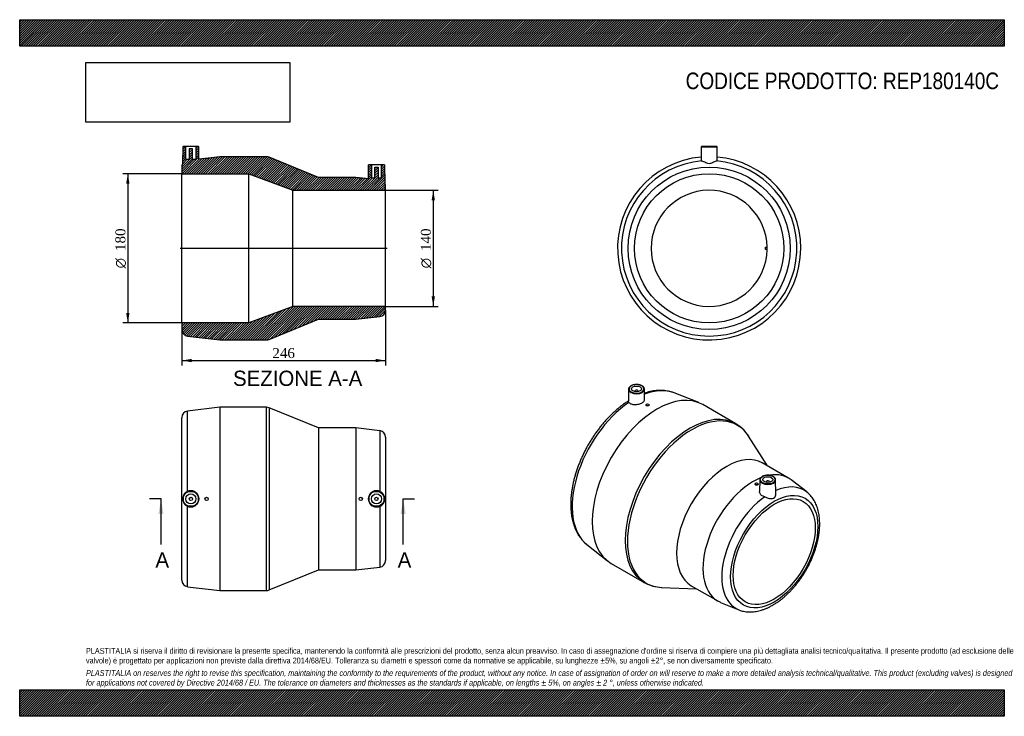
# Model space of a CAD drawing. Header units: millimetres. Extents: x 0 to 1188, y 0 to 840.
import ezdxf
from ezdxf.enums import TextEntityAlignment as Align
from ezdxf.lldxf.tags import DXFTag

# ---------------------------------------------------------------- set-up
doc = ezdxf.new("R2010")
doc.units = ezdxf.units.MM
doc.header["$LTSCALE"] = 4
for name, color, linetype in [('Default', 7, 'Continuous'), ('DV4_Default', 7, 'Continuous'), ('REP180140C', 7, 'Continuous')]:
    doc.layers.add(name, color=color, linetype=linetype)
doc.styles.add('SEACAD_Solid_Edge_ANSI', font='seans.ttf')
doc.styles.add('SEACAD_Solid_Edge_ANSI1_Symbols', font='semeca1.ttf')
doc.styles.add('SEACAD_Times_New_Roman', font='times.ttf')
tags = doc.linetypes.add('CENTER2', pattern=[28.575, 19.05, -3.175, 3.175, -3.175]).pattern_tags.tags
tags[10:11] = [DXFTag(74, 4), DXFTag(75, 0), DXFTag(340, '0'), DXFTag(46, 0.0), DXFTag(50, 0.0), DXFTag(44, 0.0), DXFTag(45, 0.0)]
tags[8:9] = [DXFTag(74, 4), DXFTag(75, 0), DXFTag(340, '0'), DXFTag(46, 0.0), DXFTag(50, 0.0), DXFTag(44, 0.0), DXFTag(45, 0.0)]
tags[6:7] = [DXFTag(74, 4), DXFTag(75, 0), DXFTag(340, '0'), DXFTag(46, 0.0), DXFTag(50, 0.0), DXFTag(44, 0.0), DXFTag(45, 0.0)]
tags[4:5] = [DXFTag(74, 4), DXFTag(75, 0), DXFTag(340, '0'), DXFTag(46, 0.0), DXFTag(50, 0.0), DXFTag(44, 0.0), DXFTag(45, 0.0)]
doc.dimstyles.new('ANSImm', dxfattribs={"dimtxt": 12, "dimasz": 12, "dimexe": 6, "dimexo": 0, "dimgap": 3, "dimtad": 1, "dimdsep": 46, "dimtxsty": 'SEACAD_Times_New_Roman', "dimblk1": '_SE_FILLED', "dimblk2": '_SE_FILLED', "dimsah": 1, "dimcen": 6, "dimazin": 0, "dimtfac": 0.85, "dimtdec": 3, "dimtofl": 0, "dimtmove": 0, "dimatfit": 3, "dimfxl": 1, "dimarcsym": 0})
picture_1 = doc.add_image_def('image1.jpg', size_in_pixel=(4302, 1260))

# ---------------------------------------------------------------- blocks, each defined once
blk = doc.blocks.new('SE')
at = {"layer": 'REP180140C', "color": 7, "linetype": 'Continuous'}
for p, q in [((241.5, 372.7), (202.6, 368)), ((241.5, 372.7), (241.5, 151.7)), ((297.9, 372.7), (241.5, 372.7)), ((297.9, 151.7), (297.9, 372.7)), ((301, 372.1), (301, 152.3)), ((360.5, 347.7), (301, 372.1)), ((195.5, 164.3), (195.5, 360.1)), ((202.6, 271.1), (202.6, 368)), ((360.5, 347.7), (360.5, 176.7)), ((405.5, 347.7), (360.5, 347.7)), ((405.5, 347.7), (405.5, 176.7)), ((434.4, 344.4), (405.5, 347.7)), ((434.4, 344.4), (434.4, 271.2)), ((441.5, 336.5), (441.5, 187.8)), ((202.6, 156.3), (202.6, 253.2)), ((434.4, 253.1), (434.4, 179.9)), ((405.5, 176.7), (434.4, 179.9)), ((301, 152.3), (360.5, 176.7)), ((360.5, 176.7), (405.5, 176.7)), ((202.6, 156.3), (241.5, 151.7)), ((241.5, 151.7), (297.9, 151.7))]:
    blk.add_line(p, q, dxfattribs=at)
for centre, radius in [((206.5, 262.2), 9.51), ((206.5, 262.2), 9.01), ((206.5, 262.2), 6), ((206.5, 262.2), 2), ((225.5, 262.2), 2), ((411.5, 262.2), 2), ((430.5, 262.2), 9.51), ((430.5, 262.2), 9.01), ((430.5, 262.2), 6), ((430.5, 262.2), 2)]:
    blk.add_circle(centre, radius, dxfattribs=at)
for centre, radius, start, end in [((297.9, 364.7), 8, 67.7144, 90), ((203.5, 360.1), 8, 96.8182, 180), ((433.5, 336.5), 8, 0, 83.6598), ((206.4, 262.2), 9.77, 113.2581, 246.7419), ((206.5, 262.2), 9.8, 246.3815, 113.6185), ((430.5, 262.2), 9.83, 66.8777, 293.1223), ((430.6, 262.2), 9.8, 292.7926, 67.2074), ((433.5, 187.8), 8, 276.3402, 0), ((203.5, 164.3), 8, 180, 263.1818), ((297.9, 159.7), 8, 270, 292.2856)]:
    blk.add_arc(centre, radius, start, end, dxfattribs=at)
blk = doc.blocks.new('SE1')
at = {"layer": 'REP180140C', "color": 7, "linetype": 'Continuous'}
for p, q in [((734.7, 394.5), (734.4, 379.9)), ((742.2, 392.2), (742.2, 391.6)), ((746.2, 391.6), (746.2, 392.2)), ((754, 381.8), (753.7, 394.5)), ((819.3, 378.2), (789.7, 389.9)), ((755.6, 375.6), (755.6, 375.2)), ((759.6, 375.4), (759.6, 375.6)), ((864.1, 352.8), (824.2, 375.8)), ((902.2, 301.9), (879.5, 337.7)), ((927.7, 287.2), (895.8, 305.6)), ((887.2, 280.2), (887.2, 280.1)), ((891.2, 279.8), (891.2, 280.2)), ((893.1, 285.1), (892.8, 271)), ((900.6, 282.8), (900.6, 282.2)), ((904.6, 282.2), (904.6, 282.8)), ((912.4, 269.2), (912.1, 285.1)), ((949.6, 270.5), (930.9, 285)), ((684.2, 207.3), (709.2, 187.5)), ((713.7, 184.4), (753.6, 161.4)), ((774.3, 155.5), (816.7, 153.8)), ((810.3, 157.5), (842.2, 139.1)), ((845.7, 137.4), (867.6, 128.5))]:
    blk.add_line(p, q, dxfattribs=at)
for centre, start, end in [((841.8, 314.4), 31.3276, 59.6684), ((775.6, 199.8), 240.1374, 268.8761)]:
    blk.add_arc(centre, 44.3, start, end, dxfattribs=at)
for centre, major_axis, start_param, end_param in [((768.9, 280.1), (-55.3, -95.7), 3.141593, 6.283185), ((744.2, 394.4), (9.51, 0), 3.12925, 3.201485), ((744.2, 394.4), (9.51, 0), 3.201485, 6.283185), ((744.2, 394.8), (-9.01, 0), 2.215197, 6.283185), ((744.2, 394.8), (-9.01, 0), 0, 0.770137), ((744.2, 392.2), (-2, 0), 2.451775, 6.283185), ((744.2, 392.2), (-2, 0), 0, 0.689818), ((744.2, 394.4), (9.51, 0), 0, 0.012343), ((741.4, 296), (52.9, 91.7), 0.084646, 0.618531), ((744.2, 394.8), (-9.01, 0), 0.770137, 2.215197), ((741.4, 296), (52.9, 91.7), 0.8703, 3.055512), ((808.8, 257.1), (55.3, 95.7), 0, 3.140512), ((811, 255.8), (-55, -95.2), 2.847577, 6.283185), ((808.8, 257.1), (55.3, 95.7), 6.281408, 6.283185), ((853.1, 231.5), (-42.8, -74), 3.141593, 6.283185), ((884.9, 213.2), (-42.8, -74), 3.778571, 6.283185), ((884.9, 213.2), (-42.8, -74), 3.062944, 3.587113), ((902.6, 285), (9.51, 0), 3.12925, 3.187676), ((902.6, 285), (9.51, 0), 3.187676, 6.283185), ((902.6, 282.8), (2, 0), 0, 3.83141), ((902.6, 282.8), (2, 0), 5.593368, 6.283185), ((902.6, 285), (9.51, 0), 0, 0.012343), ((905.3, 201.4), (-41.1, -71.3), 3.062868, 3.805727), ((905.3, 201.4), (-41.1, -71.3), 4.03702, 6.363358), ((741.4, 296), (52.9, 91.7), -3.227673, -3.226239), ((811, 255.8), (-55, -95.2), 0, 0.294016), ((884.9, 213.2), (-42.8, -74), 0, 0.078648)]:
    blk.add_ellipse(centre, major_axis=major_axis, ratio=0.57735, start_param=start_param, end_param=end_param, dxfattribs=at)
for centre, major_axis in [((744.2, 394.8), (-6, 0)), ((757.6, 375.6), (-2, 0)), ((902.6, 285.4), (-9.01, 0)), ((902.6, 285.4), (6, 0)), ((910.4, 198.5), (-37.2, -64.4)), ((889.2, 280.2), (2, 0)), ((910.4, 198.5), (-35, -60.6))]:
    blk.add_ellipse(centre, major_axis=major_axis, ratio=0.57735, dxfattribs=at)
for points, knots in [([(753.7, 394.5), (753.7, 394.7), (753.7, 395.1), (753.4, 395.9), (752.9, 396.8), (752.2, 397.6), (751.2, 398.3), (750.1, 398.9), (748.8, 399.4), (747.4, 399.8), (746, 400.1), (744.4, 400.1), (742.9, 400.1), (741.4, 399.9), (740, 399.6), (738.7, 399.1), (737.5, 398.5), (736.5, 397.8), (735.7, 397), (735.1, 396.1), (734.7, 395.2), (734.6, 394.5), (734.7, 394.1), (734.7, 394.1)], [0, 0, 0, 0, 0.028631, 0.077169, 0.12602, 0.175759, 0.226322, 0.277322, 0.328417, 0.379454, 0.430418, 0.481335, 0.53224, 0.583171, 0.634162, 0.685256, 0.736492, 0.787879, 0.839326, 0.890494, 0.940882, 0.990186, 1, 1, 1, 1]), ([(789.6, 389.9), (788.9, 390.2), (787.4, 390.8), (784.6, 391.6), (781.4, 392.3), (778.2, 392.8), (774.8, 393), (771.4, 393), (767.9, 392.8), (764.4, 392.3), (760.7, 391.6), (757.2, 390.7), (754.9, 390), (753.8, 389.7)], [0, 0, 0, 0, 0.04735, 0.1169684, 0.1868982, 0.2572501, 0.3281067, 0.3995176, 0.471498, 0.5440305, 0.6170701, 0.6905515, 0.7563358, 0.7563358, 0.7563358, 0.7563358]), ([(734.4, 380.2), (733.7, 379.8), (731.9, 378.7), (728.7, 376.4), (725.1, 373.7), (721.5, 370.8), (718, 367.7), (714.5, 364.5), (711.1, 361), (707.7, 357.5), (704.4, 353.8), (701.3, 350), (698.2, 346), (695.2, 342), (692.3, 337.8), (689.6, 333.5), (686.9, 329.2), (684.4, 324.8), (682, 320.3), (679.8, 315.7), (677.7, 311.1), (675.7, 306.5), (673.9, 301.9), (672.2, 297.2), (670.7, 292.5), (669.4, 287.9), (668.2, 283.2), (667.2, 278.6), (666.4, 274), (665.7, 269.4), (665.2, 264.9), (664.9, 260.5), (664.8, 256.1), (664.9, 251.9), (665.2, 247.7), (665.6, 243.6), (666.2, 239.6), (667.1, 235.8), (668.1, 232.1), (669.3, 228.6), (670.6, 225.2), (672.2, 222), (673.9, 218.9), (675.8, 216.1), (677.9, 213.4), (680, 211), (682.2, 208.9), (683.5, 207.9), (684.1, 207.3)], [0.0028189, 0.0028189, 0.0028189, 0.0028189, 0.0149527, 0.03718, 0.0593941, 0.0815916, 0.1037707, 0.125931, 0.1480727, 0.1701968, 0.1923047, 0.2143983, 0.2364795, 0.2585503, 0.2806132, 0.3026703, 0.324724, 0.3467768, 0.3688308, 0.3908878, 0.4129502, 0.4350204, 0.4571009, 0.479194, 0.5013021, 0.5234273, 0.5455716, 0.567737, 0.5899248, 0.6121359, 0.6343707, 0.6566282, 0.6789064, 0.7012013, 0.7235067, 0.7458108, 0.7680993, 0.790355, 0.8125571, 0.8346813, 0.8567016, 0.8785922, 0.90033, 0.9218974, 0.9432855, 0.9644956, 0.9855401, 1, 1, 1, 1]), ([(735.1, 378.5), (735.4, 378.1), (735.7, 377.7), (736.7, 377.1), (737.2, 376.8), (739.1, 376.2), (740.6, 375.9), (743.7, 375.9), (745.4, 376.2), (748.5, 376.9), (750, 377.5), (752.3, 378.8), (753.1, 379.6), (753.9, 380.8), (754, 381.3), (754, 381.8)], [0, 0, 0, 0, 0.0625, 0.0625, 0.125, 0.125, 0.25, 0.25, 0.375, 0.375, 0.5, 0.5, 0.625, 0.625, 0.7001195, 0.7001195, 0.7001195, 0.7001195]), ([(735.1, 378.5), (734.7, 378.9), (734.5, 379.3), (734.4, 379.7), (734.4, 379.8), (734.4, 379.9)], [0, 0, 0, 0, 0.125, 0.125, 0.1623092, 0.1623092, 0.1623092, 0.1623092]), ([(759.6, 375.5), (759.6, 375.2), (759.4, 374.9), (758.7, 374.5), (758.2, 374.3), (757.1, 374.2), (756.6, 374.3), (755.9, 374.6), (755.6, 374.9), (755.6, 375.1), (755.6, 375.2), (755.6, 375.2)], [0, 0, 0, 0, 0.125, 0.125, 0.25, 0.25, 0.375, 0.375, 0.5, 0.5, 0.5026252, 0.5026252, 0.5026252, 0.5026252]), ([(896, 289.1), (895.8, 289), (895.3, 288.7), (894.5, 288), (893.7, 287.2), (893.3, 286.3), (893.1, 285.4), (893.1, 285), (893.1, 284.7)], [0, 0, 0, 0, 0.103038, 0.29875, 0.494452, 0.688258, 0.878324, 1, 1, 1, 1]), ([(912.1, 285), (912.1, 285.1), (912.1, 285.4), (912, 286.1), (911.6, 287), (910.9, 287.8), (910.1, 288.6), (909, 289.3), (907.8, 289.8), (906.5, 290.2), (905, 290.5), (903.5, 290.7), (902, 290.7), (900.5, 290.6), (899, 290.3), (897.6, 289.9), (896.6, 289.5), (896.1, 289.2), (896, 289.1)], [0, 0, 0, 0, 0.011772, 0.077864, 0.143944, 0.210978, 0.279265, 0.348403, 0.417867, 0.487303, 0.556639, 0.625892, 0.695106, 0.764334, 0.833619, 0.903017, 0.972587, 1, 1, 1, 1]), ([(891.2, 279.8), (891.2, 279.5), (890.9, 279.2), (890.2, 278.8), (889.7, 278.7), (888.6, 278.7), (888.1, 278.9), (887.4, 279.4), (887.2, 279.8), (887.2, 280.1)], [0, 0, 0, 0, 0.125, 0.125, 0.25, 0.25, 0.375, 0.375, 0.4994751, 0.4994751, 0.4994751, 0.4994751]), ([(898.9, 264.5), (898.2, 264.7), (897.5, 265), (896.2, 265.6), (895.6, 266), (894, 267.3), (893.3, 268.4), (892.8, 270), (892.8, 270.5), (892.8, 271)], [0, 0, 0, 0, 0.0625, 0.0625, 0.125, 0.125, 0.25, 0.25, 0.3052766, 0.3052766, 0.3052766, 0.3052766]), ([(898.9, 264.5), (900.8, 263.9), (902.8, 263.3), (905.5, 262.6), (906.4, 262.5), (908.1, 262.4), (908.9, 262.5), (910.3, 263.3), (910.9, 264), (911.8, 265.6), (912.1, 266.4), (912.4, 267.9), (912.5, 268.6), (912.4, 269.2)], [0, 0, 0, 0, 0.25, 0.25, 0.375, 0.375, 0.5, 0.5, 0.625, 0.625, 0.75, 0.75, 0.8464744, 0.8464744, 0.8464744, 0.8464744]), ([(908.7, 134.1), (909.4, 134.5), (910.9, 135.4), (913.8, 137.2), (917, 139.5), (920.2, 142), (923.4, 144.7), (926.5, 147.6), (929.5, 150.6), (932.5, 153.7), (935.3, 157), (938.1, 160.4), (940.8, 163.9), (943.4, 167.6), (945.8, 171.3), (948.2, 175.1), (950.4, 179), (952.5, 183), (954.4, 187), (956.2, 191.1), (957.9, 195.2), (959.4, 199.3), (960.7, 203.4), (961.9, 207.5), (962.9, 211.7), (963.7, 215.7), (964.4, 219.8), (964.9, 223.8), (965.2, 227.8), (965.3, 231.6), (965.2, 235.5), (965, 239.2), (964.5, 242.8), (963.9, 246.3), (963, 249.6), (962, 252.9), (960.8, 255.9), (959.4, 258.8), (957.8, 261.5), (956, 264), (954.1, 266.4), (952.1, 268.4), (950.5, 269.9), (949.7, 270.5), (949.6, 270.5)], [0, 0, 0, 0, 0.01326, 0.038122, 0.062964, 0.087784, 0.112578, 0.137343, 0.162077, 0.186784, 0.211464, 0.236122, 0.260761, 0.285385, 0.309999, 0.334606, 0.359211, 0.383818, 0.408432, 0.433056, 0.457694, 0.482352, 0.507034, 0.531744, 0.556485, 0.581262, 0.606077, 0.630931, 0.655822, 0.680749, 0.705704, 0.730674, 0.755636, 0.780561, 0.805414, 0.830154, 0.854735, 0.879113, 0.903249, 0.92712, 0.950717, 0.974054, 0.997161, 1, 1, 1, 1]), ([(867.6, 128.4), (868.3, 128.2), (869.6, 127.6), (872.1, 126.9), (874.9, 126.3), (877.9, 126), (880.9, 125.8), (883.9, 125.9), (887.1, 126.2), (890.3, 126.8), (893.6, 127.6), (896.8, 128.6), (900.2, 129.8), (903.5, 131.3), (906.4, 132.8), (908, 133.7), (908.7, 134.1)], [0, 0, 0, 0, 0.046481, 0.118733, 0.191378, 0.264592, 0.338507, 0.413203, 0.488705, 0.564981, 0.641956, 0.719517, 0.797539, 0.875892, 0.954462, 1, 1, 1, 1])]:
    blk.add_open_spline(points, degree=3, knots=knots, dxfattribs=at)
blk = doc.blocks.new('SE2')
at = {"layer": 'REP180140C', "color": 7, "linetype": 'Continuous'}
for p, q in [((822.4, 686.8), (822.1, 670.1)), ((822.4, 686.8), (841.4, 686.8)), ((840.9, 687.3), (822.9, 687.3)), ((841.7, 670.1), (841.4, 686.8)), ((899.9, 565.8), (901.9, 565.8)), ((899.9, 562.8), (899.9, 565.8)), ((901.9, 562.8), (899.9, 562.8))]:
    blk.add_line(p, q, dxfattribs=at)
for radius in [97.9, 90]:
    blk.add_circle((831.9, 564.3), radius, dxfattribs=at)
for centre, radius, start, end in [((822.9, 686.8), 0.5, 90, 179), ((840.9, 686.8), 0.5, 1, 90), ((831.9, 564.3), 110.5, 95.0494, 0), ((831.9, 564.3), 105.8, 94.8645, 85.1355), ((831.9, 564.3), 110.5, 0, 84.9506), ((831.9, 564.3), 70, 1.2279, 358.7721), ((831.9, 564.3), 70, 358.7721, 1.2279)]:
    blk.add_arc(centre, radius, start, end, dxfattribs=at)
blk.add_open_spline([(822.1, 670.1), (822.1, 670), (822.4, 669.8), (822.9, 669.7)], degree=3, dxfattribs=at)
for points, knots in [([(840.9, 669.7), (840.5, 669.7), (839.9, 669.4), (838.7, 668.8), (838, 668.5), (836.5, 667.7), (835.7, 667.3), (833.9, 666.6), (832.9, 666.3), (830.9, 666.3), (829.9, 666.5), (828.1, 667.2), (827.3, 667.7), (825, 668.9), (823.7, 669.6), (822.9, 669.7)], [0, 0, 0, 0, 0.125, 0.125, 0.25, 0.25, 0.375, 0.375, 0.5, 0.5, 0.625, 0.625, 0.75, 0.75, 1, 1, 1, 1]), ([(840.9, 669.7), (841.2, 669.8), (841.4, 669.9), (841.6, 670), (841.7, 670.1), (841.7, 670.1)], [0, 0, 0, 0, 0.0625, 0.0625, 0.1045435, 0.1045435, 0.1045435, 0.1045435])]:
    blk.add_open_spline(points, degree=3, knots=knots, dxfattribs=at)
blk = doc.blocks.new('SE4')
at = {"color": 7, "linetype": 'Continuous', "style": 'SEACAD_Solid_Edge_ANSI'}
blk.add_text('A', height=18.4, dxfattribs=at).set_placement((163.8, 197.8), align=Align.TOP_LEFT)
blk = doc.blocks.new('SE5')
at = {"color": 7, "linetype": 'Continuous', "style": 'SEACAD_Solid_Edge_ANSI'}
blk.add_text('A', height=18.4, dxfattribs=at).set_placement((456.1, 197.8), align=Align.TOP_LEFT)
blk = doc.blocks.new('SEANNOT_GROUP')
at = {"linetype": 'Continuous'}
blk.add_hatch(color=7, dxfattribs=at).paths.add_polyline_path([(173.5, 243.8), (170.5, 262.2), (167.4, 243.8)])
at = {"color": 7, "linetype": 'Continuous'}
blk.add_lwpolyline([(170.5, 207), (170.5, 262.2)], dxfattribs=at)
blk = doc.blocks.new('SEANNOT_GROUP1')
at = {"linetype": 'Continuous'}
blk.add_hatch(color=7, dxfattribs=at).paths.add_polyline_path([(465.8, 243.8), (462.7, 262.2), (459.6, 243.8)])
at = {"color": 7, "linetype": 'Continuous'}
blk.add_lwpolyline([(462.7, 207), (462.7, 262.2)], dxfattribs=at)
blk = doc.blocks.new('SE3')
at = {"layer": 'Default', "color": 7, "linetype": 'CENTER2'}
for p, q in [((170.5, 262.2), (156.7, 262.2)), ((462.7, 262.2), (476.5, 262.2))]:
    blk.add_line(p, q, dxfattribs=at)
at = {"layer": 'Default', "color": 7, "linetype": 'CENTER2', "const_width": 0.0001}
blk.add_lwpolyline([(170.5, 262.2), (462.7, 262.2)], dxfattribs=at)
at = {"layer": 'Default'}
for name in ['SEANNOT_GROUP', 'SEANNOT_GROUP1', 'SE4', 'SE5']:
    blk.add_blockref(name, (0, 0), dxfattribs=at)
blk = doc.blocks.new('SE6')
at = {"layer": 'REP180140C', "linetype": 'Continuous'}
h = blk.add_hatch(dxfattribs=at)
h.set_pattern_fill('LINE', scale=0.62992, angle=45, style=0)
edge = h.paths.add_edge_path()
edge.add_line((200.5, 671.3), (200.5, 687.3))
edge.add_line((200.5, 687.3), (197.5, 687.3))
edge.add_arc((197.5, 686.8), 0.5, 90, 179)
edge.add_line((197, 686.8), (196.6, 666.3))
edge.add_arc((203.5, 662.2), 8, 149.1273, 180)
edge.add_line((195.5, 662.2), (195.5, 654.3))
edge.add_line((195.5, 654.3), (276.5, 654.3))
edge.add_line((276.5, 654.3), (329.5, 634.3))
edge.add_line((329.5, 634.3), (441.5, 634.3))
edge.add_line((441.5, 634.3), (441.5, 638.6))
edge.add_arc((433.5, 638.6), 8, 0, 30.4789)
edge.add_line((440.4, 642.7), (440, 664.8))
edge.add_arc((439.5, 664.8), 0.5, 1, 90)
edge.add_line((439.5, 665.3), (436.5, 665.3))
edge.add_line((436.5, 665.3), (436.5, 649.3))
edge.add_line((436.5, 649.3), (432.5, 649.3))
edge.add_line((432.5, 649.3), (432.5, 662.1))
edge.add_line((432.5, 662.1), (428.5, 662.1))
edge.add_line((428.5, 662.1), (428.5, 649.3))
edge.add_line((428.5, 649.3), (424.5, 649.3))
edge.add_line((424.5, 649.3), (424.5, 665.3))
edge.add_line((424.5, 665.3), (421.5, 665.3))
edge.add_arc((421.5, 664.8), 0.5, 90, 179)
edge.add_line((421, 664.8), (420.7, 648.1))
edge.add_line((420.7, 648.1), (413.5, 648.9))
edge.add_line((413.5, 648.9), (413.5, 649.4))
edge.add_line((413.5, 649.4), (409.5, 649.4))
edge.add_line((409.5, 649.4), (409.5, 649.3))
edge.add_line((409.5, 649.3), (405.5, 649.8))
edge.add_line((405.5, 649.8), (360.5, 649.8))
edge.add_line((360.5, 649.8), (301, 674.2))
edge.add_arc((297.9, 666.8), 8, 67.7144, 90)
edge.add_line((297.9, 674.8), (241.5, 674.8))
edge.add_line((241.5, 674.8), (227.5, 673.1))
edge.add_line((227.5, 673.1), (227.5, 673.2))
edge.add_line((227.5, 673.2), (223.5, 673.2))
edge.add_line((223.5, 673.2), (223.5, 672.6))
edge.add_line((223.5, 672.6), (216.3, 671.8))
edge.add_line((216.3, 671.8), (216, 686.8))
edge.add_arc((215.5, 686.8), 0.5, 1, 90)
edge.add_line((215.5, 687.3), (212.5, 687.3))
edge.add_line((212.5, 687.3), (212.5, 671.3))
edge.add_line((212.5, 671.3), (208.5, 671.3))
edge.add_line((208.5, 671.3), (208.5, 684.1))
edge.add_line((208.5, 684.1), (204.5, 684.1))
edge.add_line((204.5, 684.1), (204.5, 671.3))
edge.add_line((204.5, 671.3), (200.5, 671.3))
h = blk.add_hatch(dxfattribs=at)
h.set_pattern_fill('LINE', scale=0.62992, angle=45, style=0)
edge = h.paths.add_edge_path()
edge.add_line((441.5, 489.9), (441.5, 494.3))
edge.add_line((441.5, 494.3), (329.5, 494.3))
edge.add_line((329.5, 494.3), (276.5, 474.3))
edge.add_line((276.5, 474.3), (195.5, 474.3))
edge.add_line((195.5, 474.3), (195.5, 466.4))
edge.add_arc((203.5, 466.4), 8, 180, 263.1818)
edge.add_line((202.6, 458.4), (241.5, 453.8))
edge.add_line((241.5, 453.8), (297.9, 453.8))
edge.add_arc((297.9, 461.8), 8, 270, 292.2856)
edge.add_line((301, 454.4), (360.5, 478.8))
edge.add_line((360.5, 478.8), (405.5, 478.8))
edge.add_line((405.5, 478.8), (434.4, 482))
edge.add_arc((433.5, 489.9), 8, 276.3402, 360)
at = {"layer": 'DV4_Default', "color": 7, "linetype": 'CENTER2'}
blk.add_line((443.3, 564.3), (193.8, 564.3), dxfattribs=at)
at = {"layer": 'REP180140C', "color": 7, "linetype": 'Continuous'}
for p, q in [((197, 686.8), (196.6, 666.3)), ((200.5, 687.3), (197.5, 687.3)), ((212.5, 687.3), (200.5, 687.3)), ((200.5, 671.3), (200.5, 687.3)), ((204.5, 684.1), (204.5, 671.3)), ((208.5, 684.1), (204.5, 684.1)), ((208.5, 671.3), (208.5, 684.1)), ((212.5, 687.3), (212.5, 671.3)), ((215.5, 687.3), (212.5, 687.3)), ((216.3, 671.8), (216, 686.8)), ((204.5, 671.3), (200.5, 671.3)), ((212.5, 671.3), (208.5, 671.3)), ((223.5, 672.6), (216.3, 671.8)), ((223.5, 672.6), (223.5, 673.2)), ((223.5, 673.2), (227.5, 673.2)), ((241.5, 674.8), (227.5, 673.1)), ((227.5, 673.2), (227.5, 673.1)), ((297.9, 674.8), (241.5, 674.8)), ((360.5, 649.8), (301, 674.2)), ((195.5, 662.2), (195.5, 654.3)), ((195.5, 474.3), (195.5, 654.3)), ((195.5, 654.3), (276.5, 654.3)), ((276.5, 474.3), (276.5, 654.3)), ((276.5, 654.3), (329.5, 634.3)), ((420.7, 648.1), (421, 664.8)), ((421.5, 665.3), (424.5, 665.3)), ((424.5, 665.3), (436.5, 665.3)), ((424.5, 665.3), (424.5, 649.3)), ((428.5, 662.1), (432.5, 662.1)), ((428.5, 649.3), (428.5, 662.1)), ((432.5, 662.1), (432.5, 649.3)), ((436.5, 665.3), (439.5, 665.3)), ((436.5, 649.3), (436.5, 665.3)), ((440, 664.8), (440.4, 642.7)), ((405.5, 649.8), (360.5, 649.8)), ((409.5, 649.3), (405.5, 649.8)), ((409.5, 649.3), (409.5, 649.4)), ((409.5, 649.4), (413.5, 649.4)), ((413.5, 649.4), (413.5, 648.9)), ((420.7, 648.1), (413.5, 648.9)), ((424.5, 649.3), (428.5, 649.3)), ((432.5, 649.3), (436.5, 649.3)), ((329.5, 494.3), (329.5, 634.3)), ((329.5, 634.3), (441.5, 634.3)), ((441.5, 634.3), (441.5, 638.6)), ((441.5, 494.3), (441.5, 634.3)), ((329.5, 494.3), (276.5, 474.3)), ((441.5, 494.3), (329.5, 494.3)), ((441.5, 489.9), (441.5, 494.3)), ((301, 454.4), (360.5, 478.8)), ((360.5, 478.8), (405.5, 478.8)), ((405.5, 478.8), (434.4, 482)), ((276.5, 474.3), (195.5, 474.3)), ((195.5, 474.3), (195.5, 466.4)), ((202.6, 458.4), (241.5, 453.8)), ((241.5, 453.8), (297.9, 453.8))]:
    blk.add_line(p, q, dxfattribs=at)
for centre, radius, start, end in [((197.5, 686.8), 0.5, 90, 179), ((215.5, 686.8), 0.5, 1, 90), ((203.5, 662.2), 8, 149.1273, 180), ((297.9, 666.8), 8, 67.7144, 90), ((421.5, 664.8), 0.5, 90, 179), ((439.5, 664.8), 0.5, 1, 90), ((433.5, 638.6), 8, 0, 30.4789), ((433.5, 489.9), 8, 276.3402, 0), ((203.5, 466.4), 8, 180, 263.1818), ((297.9, 461.8), 8, 270, 292.2856)]:
    blk.add_arc(centre, radius, start, end, dxfattribs=at)
blk = doc.blocks.new('GDimGGroup')
at = {"layer": 'Default', "linetype": 'Continuous'}
for points in [[(501, 622.3), (499, 634.3), (497, 622.3)], [(501, 506.3), (497, 506.3), (499, 494.3)]]:
    blk.add_hatch(color=7, dxfattribs=at).paths.add_polyline_path(points)
at = {"layer": 'Default', "color": 7, "linetype": 'Continuous'}
for p, q in [((441.5, 634.3), (505, 634.3)), ((499, 634.3), (499, 494.3)), ((441.5, 494.3), (505, 494.3))]:
    blk.add_line(p, q, dxfattribs=at)
for s, style, p in [('140', 'SEACAD_Times_New_Roman', (484, 561.1)), ('O', 'SEACAD_Solid_Edge_ANSI1_Symbols', (484, 540.2))]:
    blk.add_text(s, height=12, rotation=90, dxfattribs=dict(at, style=style)).set_placement(p, align=Align.TOP_LEFT)
blk = doc.blocks.new('GDimGGroup1')
at = {"layer": 'Default', "linetype": 'Continuous'}
for points in [[(128.5, 642.3), (132.5, 642.3), (130.5, 654.3)], [(128.5, 486.3), (130.5, 474.3), (132.5, 486.3)]]:
    blk.add_hatch(color=7, dxfattribs=at).paths.add_polyline_path(points)
at = {"layer": 'Default', "color": 7, "linetype": 'Continuous'}
for p, q in [((195.5, 654.3), (124.5, 654.3)), ((130.5, 654.3), (130.5, 474.3)), ((195.5, 474.3), (124.5, 474.3))]:
    blk.add_line(p, q, dxfattribs=at)
for s, style, p in [('180', 'SEACAD_Times_New_Roman', (115.5, 561.1)), ('O', 'SEACAD_Solid_Edge_ANSI1_Symbols', (115.5, 540.2))]:
    blk.add_text(s, height=12, rotation=90, dxfattribs=dict(at, style=style)).set_placement(p, align=Align.TOP_LEFT)
blk = doc.blocks.new('DMBLK26')
at = {"layer": 'Default', "linetype": 'Continuous'}
for points in [[(207.5, 427), (207.5, 431), (195.5, 429)], [(429.5, 427), (441.5, 429), (429.5, 431)]]:
    blk.add_hatch(color=7, dxfattribs=at).paths.add_polyline_path(points)
at = {"layer": 'Default', "color": 7, "linetype": 'Continuous'}
for p, q in [((441.5, 489.9), (441.5, 423)), ((195.5, 466.4), (195.5, 423)), ((195.5, 429), (441.5, 429))]:
    blk.add_line(p, q, dxfattribs=at)
at = {"layer": 'Default', "color": 7, "linetype": 'Continuous', "style": 'SEACAD_Times_New_Roman'}
blk.add_text('246', height=12, dxfattribs=at).set_placement((304.9, 444), align=Align.TOP_LEFT)
blk = doc.blocks.new('_SE_FILLED')
at = {"color": 0}
blk.add_line((0, 0), (-1, 0), dxfattribs=at)
blk.add_solid([(0, 0), (-1, -0.1665), (-1, 0.1665), (0, 0)], dxfattribs=at)

msp = doc.modelspace()

# ---------------------------------------------------------------- hatches: boundary and pattern name
at = {"layer": 'Default', "linetype": 'Continuous'}
h = msp.add_hatch(dxfattribs=at)
h.set_pattern_fill('LINE', scale=0.629921, angle=45, style=0)
h.paths.add_polyline_path([(1188, 808), (1188, 840), (0, 840), (0, 808)])
for points in [[(1188, 808), (1188, 840), (0, 840), (0, 808)], [(1188, 0), (1188, 32), (0, 32), (0, 0)]]:
    msp.add_hatch(color=7, dxfattribs=at).paths.add_polyline_path(points)
h = msp.add_hatch(dxfattribs=at)
h.set_pattern_fill('LINE', scale=0.629921, angle=45, style=0)
h.paths.add_polyline_path([(1188, 0), (1188, 32), (0, 32), (0, 0)])

# ---------------------------------------------------------------- linework, layer by layer
at = {"layer": 'Default', "color": 7, "linetype": 'Continuous'}
for p, q in [((0, 840), (1188, 840)), ((0, 808), (0, 840)), ((1188, 840), (1188, 808)), ((1188, 808), (0, 808)), ((0, 32), (1188, 32)), ((0, 0), (0, 32)), ((1188, 32), (1188, 0)), ((1188, 0), (0, 0))]:
    msp.add_line(p, q, dxfattribs=at)

# ---------------------------------------------------------------- block references
at = {"layer": 'Default'}
for name in ['SE6', 'SE2', 'GDimGGroup1', 'GDimGGroup', 'SE1', 'SE', 'SE3']:
    msp.add_blockref(name, (0, 0), dxfattribs=at)

# ---------------------------------------------------------------- texts
at = {"layer": 'Default', "color": 7, "linetype": 'Continuous', "style": 'SEACAD_Solid_Edge_ANSI'}
msp.add_text('SEZIONE A-A', height=18.4, dxfattribs=at).set_placement((257.45, 416.778), align=Align.TOP_LEFT)
at = {"layer": 'Default', "attachment_point": 1}
for s, insert, char_height, width in [('{\\fArial Narrow|b0||i0||c0|p34;\\C7;\\H20.;\\W1.;CODICE PRODOTTO: REP180140C}', (803.555, 776.254), 20, 379.20913), ("{\\fArial Narrow|b0||i0||c0|p34;\\C7;\\H7.;\\W1.;PLASTITALIA si riserva il diritto di revisionare la presente specifica, mantenendo la conformità alle prescrizioni del prodotto, senza alcun preavviso. In caso di assegnazione d'ordine si riserva di compiere una più dettagliata analisi tecnico/qualitativa. Il presente prodotto (ad esclusione delle \\P}{\\fArial Narrow|b0||i0||c0|p34;\\C7;\\H7.;\\W1.;valvole) è progettato per applicazioni non previste dalla direttiva 2014/68/EU. Tolleranza su diametri e spessori come da normative se applicabile, su lunghezze ±5%, su angoli ±2°, se non diversamente specificato.\\P}{\\fArial Narrow|b0||i0||c0|p34;\\C7;\\H2.;\\W1.;   \\P}{\\fArial Narrow|b0||i1||c0|p34;\\C7;\\H7.;\\W1.;PLASTITALIA on reserves the right to revise this specification, maintaining the conformity to the requirements of the product, without any notice. In case of assignation of order on will reserve to make a more detailed analysis technical/qualitative. This product (excluding valves) is designed \\P}{\\fArial Narrow|b0||i1||c0|p34;\\C7;\\H7.;\\W1.;for applications not covered by Directive 2014/68 / EU. The tolerance on diameters and thicknesses as the standards if applicable, on lengths ± 5%, on angles ± 2 °, unless otherwise indicated.\\P}", (80, 82.409), 7, 1028)]:
    msp.add_mtext(s, dxfattribs=dict(at, insert=insert, char_height=char_height, width=width))

# ---------------------------------------------------------------- dimensions: what is measured, and where the dimension line sits
at = {"layer": 'Default', "color": 7, "linetype": 'Continuous'}
dim = msp.add_linear_dim(base=(441.514, 428.989), p1=(195.514, 474.274), p2=(441.514, 494.274), text='\\A1;<>', dimstyle='ANSImm', dxfattribs=at)
dim.commit()
dim.dimension.update_dxf_attribs({"geometry": 'DMBLK26', "text_midpoint": (318.514, 428.989), "dimtype": 160})

# ---------------------------------------------------------------- pictures from other files: only their frames are drawn
image = msp.add_image(picture_1, insert=(80, 716.413), size_in_units=(245.829, 72))
image.dxf.flags = 7

doc.saveas('drawing.dxf')
